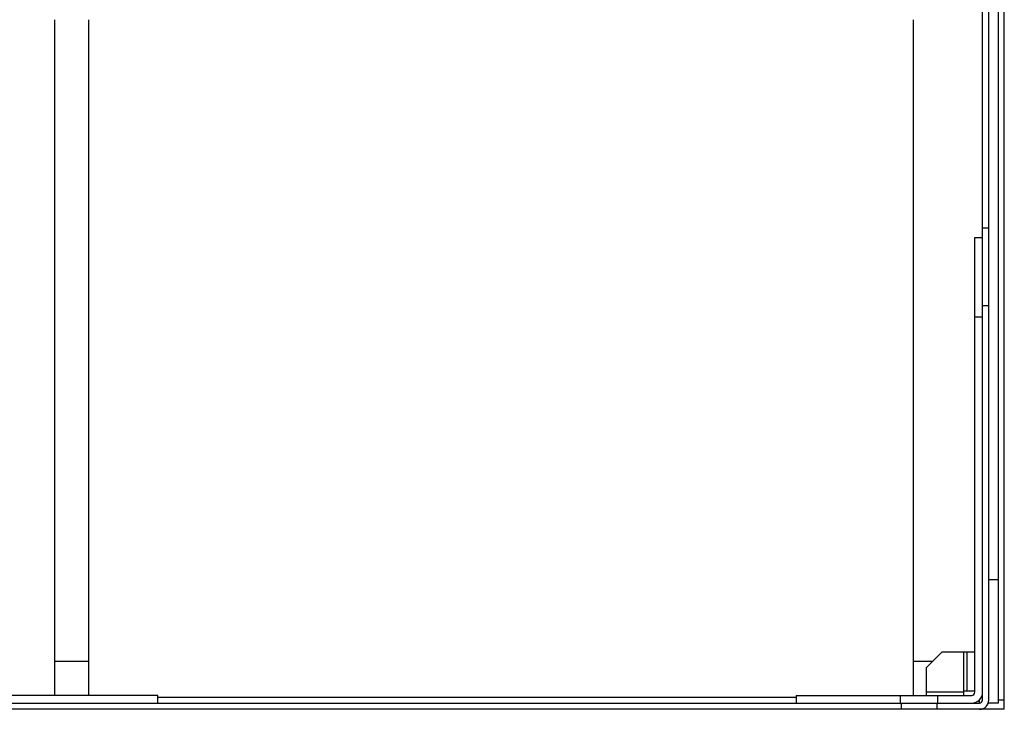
# Model space of a CAD drawing. Header units: millimetres. Extents: x 83 to 681, y 333 to 713.
# Tile 2 of 4: x 364 to 681, y 333 to 556. Entities that reach past the tile are written whole.
import ezdxf

# ---------------------------------------------------------------- set-up
doc = ezdxf.new("R2010")
doc.units = ezdxf.units.MM
doc.header["$LTSCALE"] = 68.636347
doc.layers.get('0').update_dxf_attribs({"linetype": 'CONTINUOUS'})

msp = doc.modelspace()

# ---------------------------------------------------------------- linework, layer by layer
at = {"color": 7, "linetype": 'Continuous'}
for p, q in [((680.92, 333.31), (680.92, 709.35)), ((678.92, 703.81), (678.92, 335.31)), ((673.92, 336.31), (673.92, 569.42)), ((675.92, 336.31), (675.92, 569.42)), ((375.12, 555.52), (375.12, 337.81)), ((386.22, 337.81), (386.22, 555.52)), ((651.62, 555.52), (651.62, 337.81)), ((675.92, 488.31), (673.92, 488.31)), ((671.42, 485.31), (673.92, 485.31)), ((671.42, 338.81), (671.42, 485.31)), ((675.92, 463.31), (673.92, 463.31)), ((671.42, 459.81), (673.92, 459.81)), ((675.92, 375.19), (678.92, 375.19)), ((375.12, 348.81), (386.22, 348.81)), ((651.62, 348.81), (657.92, 348.81)), ((660.92, 351.81), (655.92, 346.81)), ((660.92, 351.81), (671.42, 351.81)), ((667.92, 337.81), (667.92, 351.81)), ((668.92, 339.31), (668.92, 351.81)), ((655.92, 337.81), (655.92, 346.81)), ((667.92, 339.31), (671.42, 339.31)), ((408.42, 337.81), (358.42, 337.81)), ((408.42, 335.31), (408.42, 337.81)), ((613.92, 337.14), (408.42, 337.14)), ((613.92, 337.81), (670.42, 337.81)), ((613.92, 337.81), (613.92, 335.31)), ((647.42, 337.81), (647.42, 335.31)), ((667.92, 338.81), (655.92, 338.81)), ((659.42, 337.81), (659.42, 335.31)), ((672.92, 335.31), (672.92, 336.31)), ((673.65, 337.81), (673.92, 337.81)), ((680.92, 336.31), (678.92, 336.31)), ((680.92, 333.31), (85.92, 333.31)), ((93.92, 335.31), (672.92, 335.31)), ((647.67, 335.31), (647.67, 333.31)), ((659.17, 335.31), (659.17, 333.31)), ((678.92, 335.31), (675.5, 335.31))]:
    msp.add_line(p, q, dxfattribs=at)
for centre, radius in [((670.42, 338.81), 3.5), ((670.42, 338.81), 1), ((672.92, 336.31), 3), ((672.92, 336.31), 1)]:
    msp.add_arc(centre, radius, 270, 360, dxfattribs=at)

doc.saveas('drawing.dxf')
